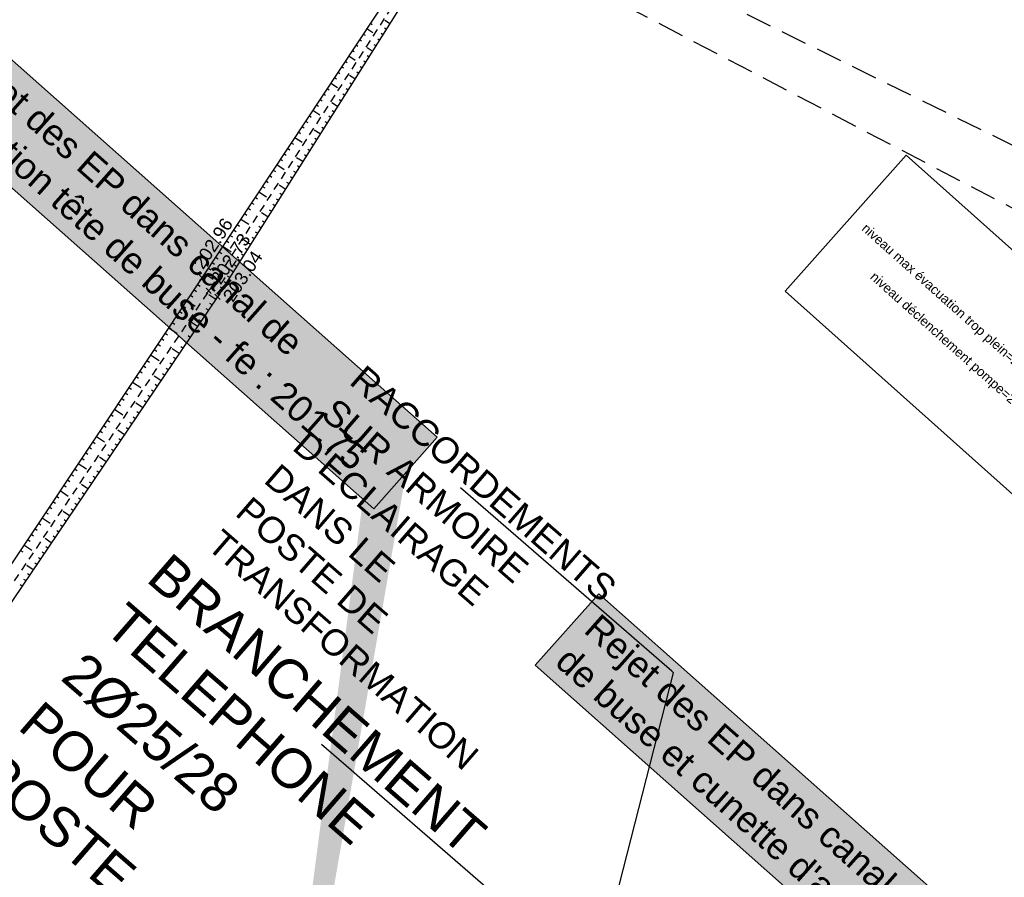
# Model space of a CAD drawing. Extents: x 1616800 to 1632437, y 2248456 to 2251974.
# Tile 227 of 256: x 1617968 to 1618044, y 2251556 to 2251621. Entities that reach past the tile are written whole.
import ezdxf
from ezdxf import colors
from ezdxf.entities.mleader import LeaderData, LeaderLine
from ezdxf.enums import TextEntityAlignment as Align
from ezdxf.math import Vec2, Vec3

# ---------------------------------------------------------------- set-up
doc = ezdxf.new("R2010")
doc.units = 0
doc.header["$LTSCALE"] = 2
doc.header["$PDMODE"] = 3
doc.header["$PDSIZE"] = 0.2
doc.linetypes.add('CHEMIN', pattern=[1.5, 1, -0.5])
doc.linetypes.add('FOSSE', pattern=[0.5, 0.3, -0.2])
doc.layers.get('0').update_dxf_attribs({"linetype": 'CONTINUOUS'})
for name, color, linetype in [('02-PAP-EP TEXTE POUR 2000°', 3, 'CONTINUOUS'), ('08-PAP RESEAU TELEPHONE PROJET', 95, 'CONTINUOUS'), ('09-PAP ECLAIRAGE PROJET', 6, 'CONTINUOUS'), ('X-PTS TOPO-TEXTE TOPOALT', 8, 'CONTINUOUS'), ('X-PTS TOPO-TOPOPOINT', 8, 'CONTINUOUS'), ('Y-FDP TOPO-TOP_AXE_FOSSE', 8, 'CONTINUOUS'), ('Y-FDP TOPO-TOP_BARBULE', 8, 'CONTINUOUS'), ('Y-FDP TOPO-TOP_TALUS', 8, 'CONTINUOUS'), ('Y-FDP TOPO-TOP_VOIRIE', 8, 'CHEMIN'), ('Y-RESEAU EXISTANT FDP-TOP_VANNE_RESEAU', 36, 'CONTINUOUS')]:
    doc.layers.add(name, color=color, linetype=linetype)
doc.styles.get("Standard").update_dxf_attribs({"font": 'arial.ttf'})

# ---------------------------------------------------------------- blocks, each defined once
blk = doc.blocks.new('TCPOINT')
at = {"color": 0}
blk.add_point((0, 0), dxfattribs=at)
at = {"layer": 'X-PTS TOPO-TEXTE TOPOALT'}
blk.add_attdef('ALT', text='', height=0.75, dxfattribs=at).set_placement((0.25, -0.25), align=Align.TOP_LEFT)

msp = doc.modelspace()

# ---------------------------------------------------------------- linework, layer by layer
at = {"layer": 'Y-FDP TOPO-TOP_AXE_FOSSE', "linetype": 'FOSSE', "flags": 128}
msp.add_lwpolyline([(1617915.471, 2251670.5435), (1617940.6947, 2251657.9858), (1618000.4532, 2251628.1511), (1617982.6471, 2251600.529), (1617961.0239, 2251568.29)], dxfattribs=at)
at = {"layer": 'Y-FDP TOPO-TOP_BARBULE'}
for p, q in [((1617995.0427, 2251621.0474), (1617995.1825, 2251620.9548)), ((1617996.513, 2251621.0171), (1617996.1383, 2251621.2532)), ((1617994.7668, 2251620.6304), (1617995.2369, 2251620.3193)), ((1617996.2465, 2251620.5941), (1617996.133, 2251620.6656)), ((1617994.215, 2251619.7964), (1617994.3584, 2251619.7015)), ((1617994.4909, 2251620.2134), (1617994.6331, 2251620.1193)), ((1617995.7134, 2251619.748), (1617995.5979, 2251619.8208)), ((1617995.98, 2251620.171), (1617995.8654, 2251620.2432)), ((1617993.6632, 2251618.9624), (1617993.809, 2251618.866)), ((1617993.9391, 2251619.3794), (1617994.0837, 2251619.2837)), ((1617995.1804, 2251618.9019), (1617994.7881, 2251619.1491)), ((1617995.4469, 2251619.325), (1617995.3303, 2251619.3984)), ((1617993.1114, 2251618.1284), (1617993.2596, 2251618.0304)), ((1617993.3873, 2251618.5454), (1617993.8773, 2251618.2212)), ((1617994.6473, 2251618.0558), (1617994.5275, 2251618.1313)), ((1617994.9139, 2251618.4789), (1617994.7951, 2251618.5537)), ((1617992.5596, 2251617.2945), (1617992.7102, 2251617.1948)), ((1617992.8355, 2251617.7115), (1617992.9849, 2251617.6126)), ((1617994.1143, 2251617.2097), (1617993.9924, 2251617.2866)), ((1617994.3808, 2251617.6328), (1617994.26, 2251617.7089)), ((1617992.2837, 2251616.8775), (1617992.4355, 2251616.7771)), ((1617993.8478, 2251616.7867), (1617993.4379, 2251617.0449)), ((1617991.7319, 2251616.0435), (1617991.8861, 2251615.9415)), ((1617992.0078, 2251616.4605), (1617992.5177, 2251616.1231)), ((1617993.3147, 2251615.9406), (1617993.1896, 2251616.0194)), ((1617993.5812, 2251616.3637), (1617993.4572, 2251616.4418)), ((1617991.1801, 2251615.2095), (1617991.3367, 2251615.1059)), ((1617991.456, 2251615.6265), (1617991.6114, 2251615.5237)), ((1617992.7817, 2251615.0945), (1617992.6545, 2251615.1747)), ((1617993.0482, 2251615.5176), (1617992.922, 2251615.597)), ((1617990.6283, 2251614.3755), (1617991.1581, 2251614.025)), ((1617990.9042, 2251614.7925), (1617991.0619, 2251614.6882)), ((1617992.5151, 2251614.6715), (1617992.0877, 2251614.9408)), ((1617992.2486, 2251614.2485), (1617992.1193, 2251614.3299)), ((1617990.0765, 2251613.5416), (1617990.2378, 2251613.4348)), ((1617990.3524, 2251613.9586), (1617990.5125, 2251613.8526)), ((1617991.7155, 2251613.4024), (1617991.5841, 2251613.4852)), ((1617991.9821, 2251613.8254), (1617991.8517, 2251613.9075)), ((1617989.8006, 2251613.1246), (1617989.9631, 2251613.0171)), ((1617991.1825, 2251612.5563), (1617990.7374, 2251612.8367)), ((1617991.449, 2251612.9793), (1617991.3166, 2251613.0628)), ((1617989.2488, 2251612.2906), (1617989.7985, 2251611.9269)), ((1617989.5247, 2251612.7076), (1617989.6884, 2251612.5993)), ((1617990.916, 2251612.1333), (1617990.7814, 2251612.218)), ((1617988.697, 2251611.4566), (1617988.8643, 2251611.3459)), ((1617988.9729, 2251611.8736), (1617989.139, 2251611.7637)), ((1617990.3829, 2251611.2872), (1617990.2462, 2251611.3733)), ((1617990.6494, 2251611.7102), (1617990.5138, 2251611.7957)), ((1617988.1452, 2251610.6226), (1617988.3149, 2251610.5104)), ((1617988.4211, 2251611.0396), (1617988.5896, 2251610.9282)), ((1617989.8499, 2251610.4411), (1617989.3872, 2251610.7326)), ((1617990.1164, 2251610.8641), (1617989.9787, 2251610.9509)), ((1617987.5934, 2251609.7887), (1617987.7655, 2251609.6748)), ((1617987.8693, 2251610.2057), (1617988.4389, 2251609.8288)), ((1617989.5833, 2251610.0181), (1617989.4435, 2251610.1062)), ((1617987.0416, 2251608.9547), (1617987.2161, 2251608.8393)), ((1617987.3175, 2251609.3717), (1617987.4908, 2251609.257)), ((1617989.0503, 2251609.172), (1617988.9083, 2251609.2614)), ((1617989.3168, 2251609.595), (1617989.1759, 2251609.6838)), ((1617986.7657, 2251608.5377), (1617986.9414, 2251608.4215)), ((1617988.5172, 2251608.3259), (1617988.037, 2251608.6284)), ((1617988.7838, 2251608.7489), (1617988.6407, 2251608.839)), ((1617986.2139, 2251607.7037), (1617986.392, 2251607.5859)), ((1617986.4898, 2251608.1207), (1617987.0793, 2251607.7307)), ((1617987.9842, 2251607.4798), (1617987.838, 2251607.5719)), ((1617988.2507, 2251607.9028), (1617988.1056, 2251607.9943)), ((1617985.6621, 2251606.8697), (1617985.8425, 2251606.7504)), ((1617985.938, 2251607.2867), (1617986.1172, 2251607.1682)), ((1617987.4511, 2251606.6337), (1617987.3028, 2251606.7271)), ((1617987.7176, 2251607.0568), (1617987.5704, 2251607.1495)), ((1617985.1103, 2251606.0358), (1617985.7197, 2251605.6326)), ((1617985.3862, 2251606.4528), (1617985.5678, 2251606.3326)), ((1617987.1846, 2251606.2107), (1617986.6868, 2251606.5243)), ((1617984.5585, 2251605.2018), (1617984.7437, 2251605.0793)), ((1617984.8344, 2251605.6188), (1617985.0184, 2251605.497)), ((1617986.6515, 2251605.3646), (1617986.5001, 2251605.46)), ((1617986.9181, 2251605.7876), (1617986.7677, 2251605.8824)), ((1617984.2826, 2251604.7848), (1617984.469, 2251604.6615)), ((1617985.852, 2251604.0955), (1617985.3366, 2251604.4202)), ((1617986.1185, 2251604.5185), (1617985.9649, 2251604.6153)), ((1617986.385, 2251604.9416), (1617986.2325, 2251605.0376)), ((1617983.7308, 2251603.9508), (1617984.3601, 2251603.5345)), ((1617984.0067, 2251604.3678), (1617984.1943, 2251604.2437)), ((1617985.5854, 2251603.6724), (1617985.4298, 2251603.7705)), ((1617983.179, 2251603.1168), (1617983.3702, 2251602.9904)), ((1617983.4549, 2251603.5338), (1617983.6449, 2251603.4081)), ((1617985.0524, 2251602.8264), (1617984.8946, 2251602.9258)), ((1617985.3189, 2251603.2494), (1617985.1622, 2251603.3481)), ((1617982.6272, 2251602.2829), (1617982.8208, 2251602.1548)), ((1617982.9031, 2251602.6999), (1617983.0955, 2251602.5726)), ((1617984.5193, 2251601.9803), (1617983.9864, 2251602.316)), ((1617984.7859, 2251602.4033), (1617984.627, 2251602.5034)), ((1617982.0752, 2251601.4491), (1617982.2707, 2251601.3187)), ((1617982.3513, 2251601.8659), (1617983.0005, 2251601.4364)), ((1617984.2528, 2251601.5572), (1617984.0919, 2251601.6586)), ((1617981.7978, 2251601.033), (1617981.9947, 2251600.9018)), ((1617983.7197, 2251600.7112), (1617983.5567, 2251600.8139)), ((1617983.9863, 2251601.1342), (1617983.8243, 2251601.2363)), ((1617981.2432, 2251600.2009), (1617981.4395, 2251600.0701)), ((1617981.5205, 2251600.617), (1617981.7171, 2251600.4859)), ((1617983.1803, 2251599.8693), (1617982.6432, 2251600.2322)), ((1617983.4532, 2251600.2881), (1617983.2891, 2251600.3915)), ((1617980.6886, 2251599.3689), (1617980.8843, 2251599.2384)), ((1617980.9659, 2251599.7849), (1617981.6194, 2251599.3493)), ((1617982.6203, 2251599.0407), (1617982.4599, 2251599.1491)), ((1617982.9003, 2251599.455), (1617982.7395, 2251599.5636)), ((1617980.1339, 2251598.5368), (1617980.3291, 2251598.4067)), ((1617980.4112, 2251598.9528), (1617980.6067, 2251598.8225)), ((1617982.3404, 2251598.6264), (1617982.1803, 2251598.7346)), ((1617979.5793, 2251597.7047), (1617980.228, 2251597.2723)), ((1617979.8566, 2251598.1207), (1617980.0515, 2251597.9908)), ((1617981.7805, 2251597.7979), (1617981.2491, 2251598.157)), ((1617982.0604, 2251598.2122), (1617981.9007, 2251598.3201)), ((1617979.0246, 2251596.8726), (1617979.2187, 2251596.7432)), ((1617979.302, 2251597.2886), (1617979.4963, 2251597.1591)), ((1617981.2205, 2251596.9694), (1617981.0618, 2251597.0766)), ((1617981.5005, 2251597.3836), (1617981.3414, 2251597.4911)), ((1617978.7473, 2251596.4565), (1617978.9411, 2251596.3274)), ((1617980.6606, 2251596.1408), (1617980.5026, 2251596.2476)), ((1617980.9406, 2251596.5551), (1617980.7822, 2251596.6621)), ((1617978.1927, 2251595.6244), (1617978.8366, 2251595.1952)), ((1617978.47, 2251596.0405), (1617978.6635, 2251595.9115)), ((1617980.3806, 2251595.7266), (1617979.8551, 2251596.0817)), ((1617980.1007, 2251595.3123), (1617979.9434, 2251595.4186)), ((1617977.638, 2251594.7923), (1617977.8307, 2251594.664)), ((1617977.9154, 2251595.2084), (1617978.1083, 2251595.0798)), ((1617979.8207, 2251594.898), (1617979.6637, 2251595.0041)), ((1617977.0834, 2251593.9603), (1617977.2754, 2251593.8323)), ((1617977.3607, 2251594.3763), (1617977.553, 2251594.2481)), ((1617978.9808, 2251593.6552), (1617978.4611, 2251594.0064)), ((1617979.2608, 2251594.0695), (1617979.1045, 2251594.1751)), ((1617979.5407, 2251594.4837), (1617979.3841, 2251594.5896)), ((1617976.5288, 2251593.1282), (1617976.7202, 2251593.0005)), ((1617976.8061, 2251593.5442), (1617977.4453, 2251593.1182)), ((1617978.7009, 2251593.2409), (1617978.5453, 2251593.3461)), ((1617976.2514, 2251592.7121), (1617976.4426, 2251592.5847)), ((1617978.1409, 2251592.4124), (1617977.986, 2251592.5171)), ((1617978.4209, 2251592.8267), (1617978.2657, 2251592.9316)), ((1617975.6968, 2251591.88), (1617975.8874, 2251591.753)), ((1617975.9741, 2251592.2961), (1617976.165, 2251592.1688)), ((1617977.581, 2251591.5838), (1617977.0671, 2251591.9312)), ((1617977.861, 2251591.9981), (1617977.7064, 2251592.1025)), ((1617975.1422, 2251591.0479), (1617975.3322, 2251590.9213)), ((1617975.4195, 2251591.464), (1617976.0539, 2251591.0411)), ((1617977.0211, 2251590.7553), (1617976.8676, 2251590.859)), ((1617977.301, 2251591.1696), (1617977.1472, 2251591.2735)), ((1617974.5875, 2251590.2158), (1617974.777, 2251590.0896)), ((1617974.8648, 2251590.6319), (1617975.0546, 2251590.5054)), ((1617976.7411, 2251590.341), (1617976.588, 2251590.4445)), ((1617974.0329, 2251589.3838), (1617974.6625, 2251588.9641)), ((1617974.3102, 2251589.7998), (1617974.4994, 2251589.6737)), ((1617976.1812, 2251589.5125), (1617975.6731, 2251589.8559)), ((1617976.4611, 2251589.9268), (1617976.3084, 2251590.03)), ((1617973.7556, 2251588.9677), (1617973.9442, 2251588.842)), ((1617975.6212, 2251588.684), (1617975.4695, 2251588.7865)), ((1617975.9012, 2251589.0982), (1617975.7491, 2251589.201)), ((1617973.2009, 2251588.1356), (1617973.389, 2251588.0103)), ((1617973.4783, 2251588.5517), (1617973.6666, 2251588.4261)), ((1617975.0613, 2251587.8554), (1617974.9103, 2251587.9575)), ((1617975.3413, 2251588.2697), (1617975.1899, 2251588.372)), ((1617972.6463, 2251587.3035), (1617973.2711, 2251586.887)), ((1617972.9236, 2251587.7196), (1617973.1114, 2251587.5944)), ((1617974.7814, 2251587.4411), (1617974.279, 2251587.7806)), ((1617974.5014, 2251587.0269), (1617974.351, 2251587.1285)), ((1617972.0917, 2251586.4714), (1617972.2785, 2251586.3469)), ((1617972.369, 2251586.8875), (1617972.5561, 2251586.7627)), ((1617974.2214, 2251586.6126), (1617974.0714, 2251586.714)), ((1617971.537, 2251585.6393), (1617971.7233, 2251585.5152)), ((1617971.8143, 2251586.0554), (1617972.0009, 2251585.931)), ((1617973.3815, 2251585.3698), (1617972.885, 2251585.7053)), ((1617973.6615, 2251585.7841), (1617973.5122, 2251585.885)), ((1617973.9415, 2251586.1983), (1617973.7918, 2251586.2995)), ((1617970.9824, 2251584.8073), (1617971.1681, 2251584.6835)), ((1617971.2597, 2251585.2233), (1617971.8798, 2251584.81)), ((1617973.1016, 2251584.9555), (1617972.953, 2251585.056)), ((1617970.7051, 2251584.3912), (1617970.8905, 2251584.2676)), ((1617972.5416, 2251584.127), (1617972.3937, 2251584.2269)), ((1617972.8216, 2251584.5413), (1617972.6733, 2251584.6414)), ((1617970.1504, 2251583.5591), (1617970.3353, 2251583.4359)), ((1617970.4277, 2251583.9752), (1617970.6129, 2251583.8517)), ((1617971.9817, 2251583.2984), (1617971.491, 2251583.6301)), ((1617972.2617, 2251583.7127), (1617972.1141, 2251583.8124)), ((1617969.5958, 2251582.727), (1617969.7801, 2251582.6042)), ((1617969.8731, 2251583.1431), (1617970.4884, 2251582.7329)), ((1617971.4218, 2251582.4699), (1617971.2753, 2251582.5689)), ((1617971.7017, 2251582.8842), (1617971.5549, 2251582.9834)), ((1617969.0411, 2251581.8949), (1617969.2249, 2251581.7725)), ((1617969.3185, 2251582.311), (1617969.5025, 2251582.1883)), ((1617971.1418, 2251582.0556), (1617970.9956, 2251582.1544)), ((1617968.4865, 2251581.0628), (1617969.097, 2251580.6559)), ((1617968.7638, 2251581.4789), (1617968.9473, 2251581.3566)), ((1617970.5819, 2251581.2271), (1617970.097, 2251581.5548)), ((1617970.8619, 2251581.6414), (1617970.716, 2251581.7399)), ((1617968.2092, 2251580.6468), (1617968.3921, 2251580.5249)), ((1617970.022, 2251580.3985), (1617969.8772, 2251580.4964)), ((1617970.3019, 2251580.8128), (1617970.1568, 2251580.9109)), ((1617969.462, 2251579.57), (1617969.3179, 2251579.6674)), ((1617969.742, 2251579.9843), (1617969.5976, 2251580.0819)), ((1617969.1821, 2251579.1557), (1617968.7029, 2251579.4795)), ((1617968.9021, 2251578.7415), (1617968.7587, 2251578.8384)), ((1617968.3422, 2251577.9129), (1617968.1995, 2251578.0094)), ((1617968.6221, 2251578.3272), (1617968.4791, 2251578.4239))]:
    msp.add_line(p, q, dxfattribs=at)
at = {"layer": 'Y-FDP TOPO-TOP_TALUS', "linetype": 'Continuous', "flags": 128}
for points in [[(1617915.1491, 2251669.7087), (1617940.3609, 2251657.262), (1617999.3654, 2251627.5806), (1617982.1307, 2251601.5324), (1617960.3519, 2251568.859)], [(1618000.5109, 2251627.3627), (1617983.314, 2251600.0671), (1617961.5369, 2251567.843)]]:
    msp.add_lwpolyline(points, dxfattribs=at)
at = {"layer": 'Y-FDP TOPO-TOP_VOIRIE', "linetype": 'CHEMIN', "flags": 128}
for points in [[(1618101.0759, 2251583.7178), (1618001.5444, 2251632.7183)], [(1618098.7122, 2251578.3937), (1618001.3312, 2251629.3003)]]:
    msp.add_lwpolyline(points, dxfattribs=at)
at = {"layer": 'Y-RESEAU EXISTANT FDP-TOP_VANNE_RESEAU', "flags": 128}
msp.add_lwpolyline([(1618036.1212, 2251610.9292), (1618071.0068, 2251579.7857), (1618061.7092, 2251569.3709), (1618026.8236, 2251600.5144)], close=True, dxfattribs=at)

# ---------------------------------------------------------------- block references
at = {"layer": 'X-PTS TOPO-TOPOPOINT'}
ref = msp.add_blockref('TCPOINT', (1617982.1307, 2251601.5324, 202.96), dxfattribs=dict(at, rotation=56.78289138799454))
ref.add_attrib('ALT', '202.96', dxfattribs={"layer": 'X-PTS TOPO-TEXTE TOPOALT', "height": 1, "rotation": 56.782891}).set_placement((1617981.3788, 2251602.6559, 202.96), align=Align.TOP_LEFT)
ref = msp.add_blockref('TCPOINT', (1617982.6471, 2251600.529, 202.73), dxfattribs=dict(at, rotation=56.78289138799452))
ref.add_attrib('ALT', '202.73', dxfattribs={"layer": 'X-PTS TOPO-TEXTE TOPOALT', "height": 1, "rotation": 56.782891}).set_placement((1617982.7246, 2251601.4827, 202.73), align=Align.TOP_LEFT)
ref = msp.add_blockref('TCPOINT', (1617983.314, 2251600.0671, 203.04), dxfattribs=dict(at, rotation=56.78289138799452))
ref.add_attrib('ALT', '203.04', dxfattribs={"layer": 'X-PTS TOPO-TEXTE TOPOALT', "height": 1, "rotation": 56.782891}).set_placement((1617983.6601, 2251600.1393, 203.04), align=Align.TOP_LEFT)
ref = msp.add_blockref('TCPOINT', (1617977.1436, 2251561.831, 202.65), dxfattribs=at)
ref.add_attrib('ALT', '202.65', dxfattribs={"layer": 'X-PTS TOPO-TEXTE TOPOALT', "height": 1, "rotation": 0}).set_placement((1617977.3936, 2251561.581, 202.65), align=Align.TOP_LEFT)

# ---------------------------------------------------------------- texts
at = {"layer": '02-PAP-EP TEXTE POUR 2000°', "insert": (1617964.2965, 2251619.7748, 199.9526), "char_height": 2, "attachment_point": 1, "rotation": 318.437139, "bg_fill": 17, "box_fill_scale": 1.5, "bg_fill_color": 255, "bg_fill_transparency": 0}
msp.add_mtext_dynamic_manual_height_columns('Rejet des EP dans canal de dérivation tête de buse - fe : 201.75', width=46.043587, gutter_width=12.5, heights=[0], dxfattribs=at)
at = {"layer": 'Y-RESEAU EXISTANT FDP-TOP_VANNE_RESEAU'}
for s, p in [('niveau max évacuation trop plein=202.59', (1618032.6443, 2251605.2287)), ('niveau déclenchement pompe=200.17', (1618033.2919, 2251601.5163))]:
    msp.add_text(s, height=0.72, rotation=318.243714, dxfattribs=at).set_placement(p)

# ---------------------------------------------------------------- next in the draw order: leaders
at = {"layer": '08-PAP RESEAU TELEPHONE PROJET'}
ml = msp.add_multileader_mtext('Standard', dxfattribs=at)
ml.set_content('BRANCHEMENT TELEPHONE 2Ø25/28 POUR POSTE DE TRANSFORMATION', color=256)
ml.set_leader_properties()
ml.build(insert=Vec2(0, 0))
ml.multileader.update_dxf_attribs({"text_right_attachment_type": 6, "dogleg_length": 0.36, "arrow_head_size": 3, "scale": 0.5})
ctx = ml.context
ctx.base_point, ctx.scale, ctx.char_height, ctx.arrow_head_size, ctx.landing_gap_size, ctx.plane_origin, ctx.plane_x_axis, ctx.plane_y_axis = Vec3(1617977.9649, 2251580.1097, 203.087), 0.5, 3, 3, 1, Vec3(1617772.0226, 2251816.8801, 203.087), Vec3(0.7549808, -0.6557469), Vec3(0.6557469, 0.7549808)
ctx.right_attachment = 6
notes = []
notes.append((ctx, [(1, (1, 1, 0), (1618007.6237, 2251551.6017, 203.087), (-0.7549808, 0.6557469), 0.18, [(0, [(1617994.8716, 2251487.0838, 203.087)], 0, [])])]))
ctx.mtext.insert, ctx.mtext.text_direction, ctx.mtext.rotation, ctx.mtext.width, ctx.mtext.flow_direction = Vec3(1617979.7203, 2251580.6058, 203.087), Vec3(0.7549808, -0.6557469), 5.5680138, 40.470438, 5
ctx.mtext.has_bg_fill, ctx.mtext.bg_color, ctx.mtext.bg_scale_factor, ctx.mtext.bg_transparency, ctx.mtext.use_window_bg_color = 1, -1027028792, 1.5, 0, 1
for ctx, leaders in notes:
    for number, flags, end, landing, length, lines in leaders:
        leader = LeaderData()
        leader.index, (leader.has_last_leader_line, leader.has_dogleg_vector, leader.attachment_direction) = number, flags
        leader.last_leader_point, leader.dogleg_vector, leader.dogleg_length = Vec3(end), Vec3(landing), length
        for number, points, colour, breaks in lines:
            line = LeaderLine()
            line.index, line.vertices, line.color, line.breaks = number, Vec3.list(points), colors.encode_raw_color(colour), breaks
            leader.lines.append(line)
        ctx.leaders.append(leader)

# ---------------------------------------------------------------- next in the draw order: linework, layer by layer
at = {"layer": '02-PAP-EP TEXTE POUR 2000°', "elevation": 199.9526, "flags": 128}
msp.add_lwpolyline([(1617996.2592, 2251586.6515, 3, 0, 0), (1617985.6651, 2251517.0752, 0, 0, 0)], format="xyseb", dxfattribs=at)

# ---------------------------------------------------------------- next in the draw order: texts
at = {"layer": '02-PAP-EP TEXTE POUR 2000°', "insert": (1618012.6328, 2251575.9147, 199.9526), "char_height": 2, "attachment_point": 1, "rotation": 318.437139, "bg_fill": 17, "box_fill_scale": 1.5, "bg_fill_color": 255, "bg_fill_transparency": 0}
msp.add_mtext_dynamic_manual_height_columns("Rejet des EP dans canal de dérivation tête de buse et cunette d'accompagnement", width=55.522523, gutter_width=12.5, heights=[0], dxfattribs=at)

# ---------------------------------------------------------------- next in the draw order: leaders
at = {"layer": '09-PAP ECLAIRAGE PROJET'}
ml = msp.add_multileader_mtext('Standard', dxfattribs=at)
ml.set_content("\\pxt11,12;RACCORDEMENTS SUR ARMOIRE D'ECLAIRAGE DANS LE POSTE DE TRANSFORMATION", color=256)
ml.set_leader_properties()
ml.build(insert=Vec2(0, 0))
ml.multileader.update_dxf_attribs({"text_right_attachment_type": 6, "dogleg_length": 0.36, "arrow_head_size": 2, "scale": 0.5})
ctx = ml.context
ctx.base_point, ctx.scale, ctx.char_height, ctx.arrow_head_size, ctx.landing_gap_size, ctx.plane_origin, ctx.plane_x_axis, ctx.plane_y_axis = Vec3(1617993.2217, 2251594.8572), 0.5, 2, 2, 1, Vec3(1617718.8407, 2251855.6538), Vec3(0.7549808, -0.6557469), Vec3(0.6557469, 0.7549808)
ctx.right_attachment = 6
notes = []
notes.append((ctx, [(1, (1, 1, 0), (1618018.2787, 2251571.2619), (-0.7549808, 0.6557469), 0.18, [(0, [(1617996.8263, 2251487.2854)], 0, [])])]))
ctx.mtext.insert, ctx.mtext.text_direction, ctx.mtext.rotation, ctx.mtext.width, ctx.mtext.flow_direction = Vec3(1617994.6436, 2251594.9693), Vec3(0.7549808, -0.6557469), 5.5680138, 40.470438, 5
for ctx, leaders in notes:
    for number, flags, end, landing, length, lines in leaders:
        leader = LeaderData()
        leader.index, (leader.has_last_leader_line, leader.has_dogleg_vector, leader.attachment_direction) = number, flags
        leader.last_leader_point, leader.dogleg_vector, leader.dogleg_length = Vec3(end), Vec3(landing), length
        for number, points, colour, breaks in lines:
            line = LeaderLine()
            line.index, line.vertices, line.color, line.breaks = number, Vec3.list(points), colors.encode_raw_color(colour), breaks
            leader.lines.append(line)
        ctx.leaders.append(leader)

doc.saveas('drawing.dxf')
